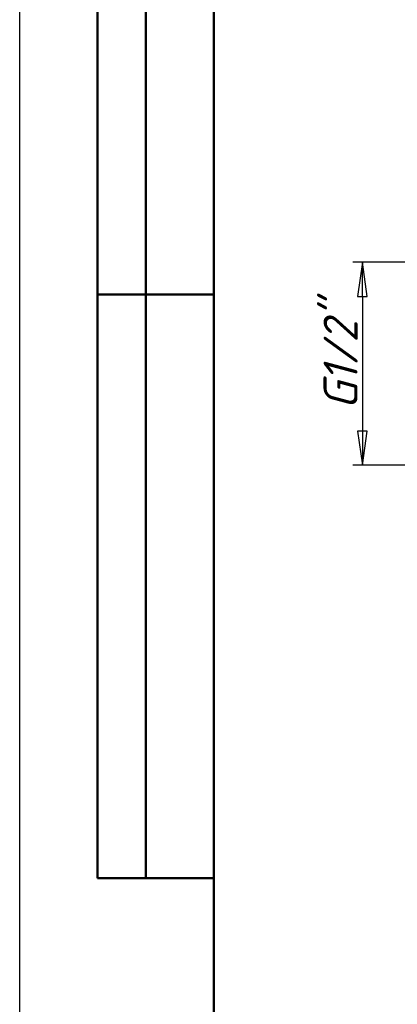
# Model space of a CAD drawing. Header units: millimetres. Extents: x -401 to 1119, y -69 to 356.
# Tile 11 of 19: x 0 to 39, y 159 to 260. Entities that reach past the tile are written whole.
import ezdxf
from ezdxf.enums import TextEntityAlignment as Align

# ---------------------------------------------------------------- set-up
doc = ezdxf.new("R2010")
doc.units = ezdxf.units.MM
for name, color, linetype, lineweight in [('Кромка (ГОСТ)', 7, 'Continuous', 50), ('Обозначение (ГОСТ)', 7, 'Continuous', 25), ('Размер (ГОСТ)', 7, 'Continuous', 25), ('Эскизная геометрия (ГОСТ)', 7, 'Continuous', 50)]:
    doc.layers.add(name, color=color, linetype=linetype, lineweight=lineweight)
doc.styles.get("Standard").update_dxf_attribs({"font": 'GOST Common Italic.ttf'})
doc.styles.add('Обычный текст (ГОСТ)', font='GOST Common Italic.ttf')
doc.dimstyles.new('Обычный (ГОСТ)', dxfattribs={"dimtxt": 3.5, "dimasz": 3.5, "dimexe": 1, "dimexo": 0, "dimgap": 0.5, "dimtad": 1, "dimrnd": 1e-08, "dimtxsty": 'Обычный текст (ГОСТ)', "dimblk": 'Filled-1', "dimcen": 0.09, "dimdle": 15, "dimclrd": 256, "dimclre": 256, "dimclrt": 256, "dimazin": 2, "dimtfac": 0.714286, "dimtdec": 3, "dimtmove": 0, "dimatfit": 3, "dimfxl": 1, "dimtolj": 1, "dimlwd": 25, "dimlwe": 25, "dimarcsym": 0})

# ---------------------------------------------------------------- blocks, each defined once
blk = doc.blocks.new('ГОСТ - Доп. графы 2')
at = {"layer": 'Эскизная геометрия (ГОСТ)'}
for p, q in [((-12, 0), (-12, 120)), ((-7, 0), (-7, 120)), ((-12, 60), (0, 60)), ((0, 0), (-12, 0))]:
    blk.add_line(p, q, dxfattribs=at)
at = {"layer": 'Обозначение (ГОСТ)', "lineweight": 30, "width": 0.8, "flags": 17}
for tag, p in [('Первичная_применяемость', (-3.65, 90.03)), ('Справочный_номер', (-3.55, 30.02))]:
    blk.add_attdef(tag, text='', height=3.17, rotation=90, dxfattribs=at).set_placement(p, align=Align.MIDDLE_CENTER)
blk = doc.blocks.new('Рамки ГОСТ_ граница 297x210')
at = {"layer": 'Кромка (ГОСТ)', "lineweight": 25}
blk.add_line((0, 0), (0, 297), dxfattribs=at)
at = {"layer": 'Кромка (ГОСТ)'}
blk.add_line((20, 292), (20, 5), dxfattribs=at)
blk = doc.blocks.new('Filled-1')
at = {"color": 0}
for p, q in [((0, 0), (-1, 0.143)), ((-1, 0.143), (-1, -0.143)), ((-1, 0), (0, 0)), ((-1, -0.143), (0, 0))]:
    blk.add_line(p, q, dxfattribs=at)
at = {"color": 0, "flags": 128}
blk.add_lwpolyline([(-1, -0.143), (0, 0), (-1, 0.143), (-1, -0.143)], dxfattribs=at)
at = {"color": 0}
blk.add_solid([(-1, -0.143), (0, 0), (-1, 0.143), (-1, -0.143)], dxfattribs=at)
blk = doc.blocks.new('*D11')
at = {"layer": 'Defpoints', "color": 0, "linetype": 'Continuous', "transparency": 16777216}
for p in [(43.42, 235.32), (35.28, 214.47), (44.15, 214.47)]:
    blk.add_point(p, dxfattribs=at)
at = {"layer": 'Размер (ГОСТ)', "linetype": 'Continuous', "lineweight": 25, "transparency": 16777216}
for p, q in [((43.42, 235.32), (34.28, 235.32)), ((35.28, 231.82), (35.28, 217.97)), ((44.15, 214.47), (34.28, 214.47))]:
    blk.add_line(p, q, dxfattribs=at)
at = {"layer": 'Размер (ГОСТ)', "linetype": 'Continuous', "lineweight": 25, "transparency": 16777216, "xscale": 3.5, "yscale": 3.5, "zscale": 3.5}
for p, rotation in [((35.28, 235.32), 90), ((35.28, 214.47), 270)]:
    blk.add_blockref('Filled-1', p, dxfattribs=dict(at, rotation=rotation))
at = {"layer": 'Размер (ГОСТ)', "linetype": 'Continuous', "lineweight": 25, "transparency": 16777216, "insert": (31.28, 218.05), "char_height": 3.5, "attachment_point": 1, "rotation": 90, "style": 'Обычный текст (ГОСТ)'}
blk.add_mtext('\\A1; \\fGOST Common|b0|i1;\\H3.5000;G1/2"', dxfattribs=at)

msp = doc.modelspace()

# ---------------------------------------------------------------- block references
for name, p in [('Рамки ГОСТ_ граница 297x210', (0, 0)), ('ГОСТ - Доп. графы 2', (20, 172))]:
    msp.add_blockref(name, p)

# ---------------------------------------------------------------- dimensions: what is measured, and where the dimension line sits
at = {"layer": 'Размер (ГОСТ)', "linetype": 'Continuous', "lineweight": 25}
dim = msp.add_linear_dim(base=(35.281, 214.473), p1=(43.415, 235.316), p2=(44.147, 214.473), angle=90, text=' \\fGOST Common|b0|i1;\\H3.5000;G1/2"', dimstyle='Обычный (ГОСТ)', override={"dimgap": 0.5, "dimdec": 2, "dimtol": 0, "dimlim": 0, "dimtp": 0, "dimtm": 0, "dimtdec": 3, "dimtofl": 0, "dimatfit": 1}, dxfattribs=at)
dim.commit()
dim.dimension.update_dxf_attribs({"geometry": '*D11', "text_midpoint": (35.281, 224.895), "dimtype": 160})

doc.saveas('drawing.dxf')
